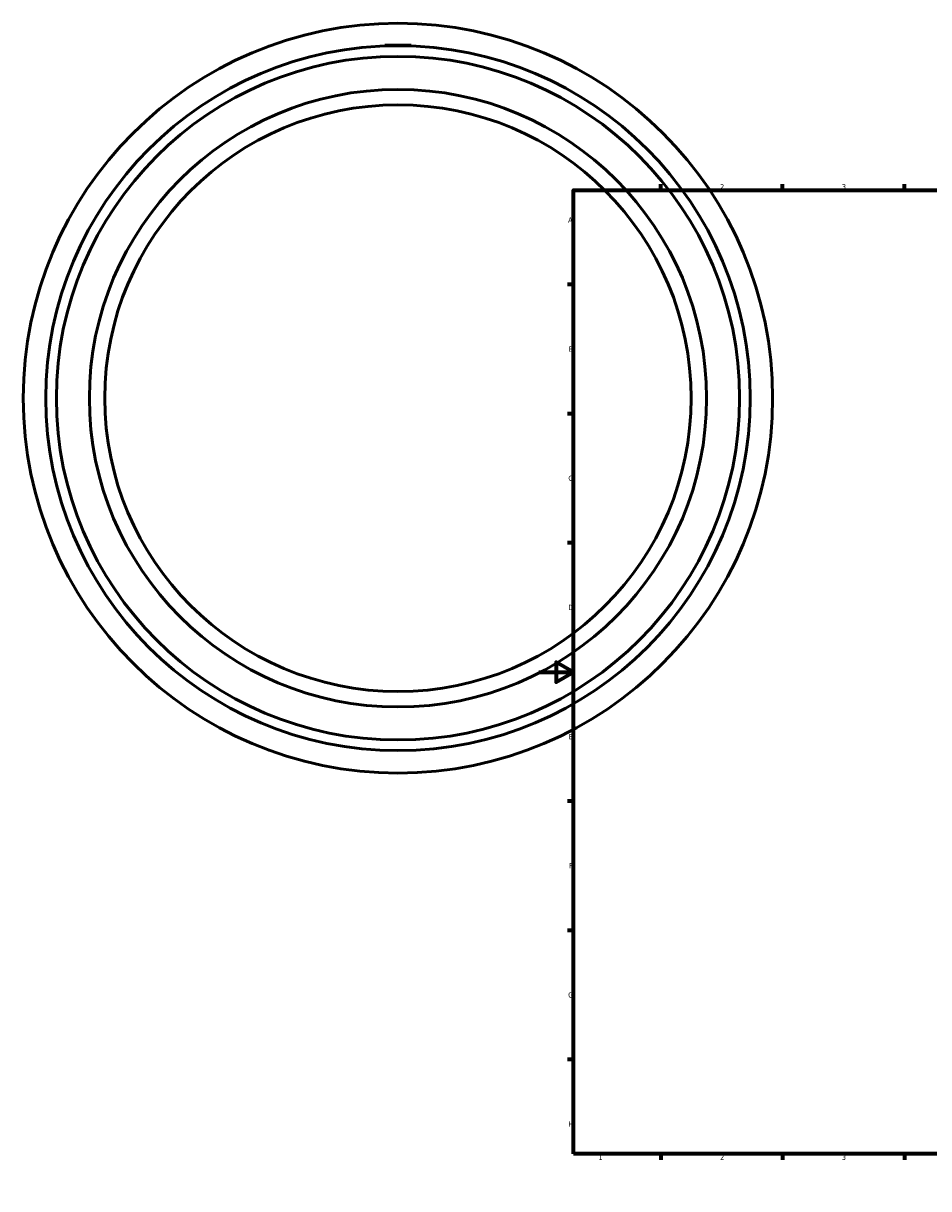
# Model space of a CAD drawing. Header units: millimetres. Extents: x -297 to 1183, y -348 to 1270.
# Tile 1 of 4: x -297 to 224, y 0 to 670. Entities that reach past the tile are written whole.
import ezdxf

# ---------------------------------------------------------------- set-up
doc = ezdxf.new("R2010")
doc.units = ezdxf.units.MM
doc.layers.add('Border (ANSI)', color=7, linetype='Continuous', lineweight=70)
doc.layers.add('Visible (ANSI)', color=7, linetype='Continuous', lineweight=50)
doc.styles.add('Note Text (ANSI)', font='tahoma.ttf')

# ---------------------------------------------------------------- blocks, each defined once
blk = doc.blocks.new('Borders Default Border')
at = {"layer": 'Border (ANSI)'}
for p, q in [((70.08, 574), (70.08, 577.45)), ((140.17, 574), (140.17, 577.45)), ((210.25, 574), (210.25, 577.45)), ((280.33, 574), (280.33, 577.45)), ((350.42, 574), (350.42, 577.45)), ((490.58, 574), (490.58, 577.45)), ((560.67, 574), (560.67, 577.45)), ((630.75, 574), (630.75, 577.45)), ((700.83, 574), (700.83, 577.45)), ((770.92, 574), (770.92, 577.45)), ((20, 519.75), (16.55, 519.75)), ((821, 519.75), (824.45, 519.75)), ((20, 445.5), (16.55, 445.5)), ((821, 445.5), (824.45, 445.5)), ((20, 371.25), (16.55, 371.25)), ((821, 371.25), (824.45, 371.25)), ((20, 222.75), (16.55, 222.75)), ((821, 222.75), (824.45, 222.75)), ((20, 148.5), (16.55, 148.5)), ((821, 148.5), (824.45, 148.5)), ((20, 74.25), (16.55, 74.25)), ((821, 74.25), (824.45, 74.25)), ((70.08, 20), (70.08, 16.55)), ((140.17, 20), (140.17, 16.55)), ((210.25, 20), (210.25, 16.55)), ((280.33, 20), (280.33, 16.55)), ((350.42, 20), (350.42, 16.55)), ((490.58, 20), (490.58, 16.55)), ((560.67, 20), (560.67, 16.55)), ((630.75, 20), (630.75, 16.55)), ((700.83, 20), (700.83, 16.55)), ((770.92, 20), (770.92, 16.55))]:
    blk.add_line(p, q, dxfattribs=at)
at = {"layer": 'Border (ANSI)', "flags": 128}
for points in [[(420.5, 594), (420.5, 574), (414.73, 584), (426.27, 584), (420.5, 574)], [(20, 20), (20, 574), (821, 574), (821, 20), (20, 20)], [(0, 297), (20, 297), (10, 302.77), (10, 291.23), (20, 297)], [(841, 297), (821, 297), (831, 302.77), (831, 291.23), (821, 297)], [(420.5, 0), (420.5, 20), (414.73, 10), (426.27, 10), (420.5, 20)]]:
    blk.add_lwpolyline(points, dxfattribs=at)
at = {"layer": 'Border (ANSI)', "color": 230, "true_color": 0xff0080, "attachment_point": 7, "style": 'Note Text (ANSI)'}
for s, insert, char_height in [('1', (34.35, 574.4), 3.05), ('2', (104.2, 574.4), 3.05), ('3', (174.26, 574.34), 3.05), ('4', (244.23, 574.4), 3.05), ('5', (314.48, 574.34), 3.05), ('6', (384.49, 574.34), 3.05), ('7', (454.6, 574.4), 3.05), ('8', (524.63, 574.33), 3.05), ('9', (594.7, 574.34), 3.05), ('10', (663.96, 574.34), 3.048), ('11', (734.04, 574.4), 3.048), ('12', (804.13, 574.4), 3.048), ('A', (16.78, 555.35), 3.05), ('A', (821.63, 555.35), 3.05), ('B', (17.15, 481.1), 3.05), ('B', (821.99, 481.1), 3.05), ('C', (16.95, 406.8), 3.05), ('C', (821.8, 406.8), 3.05), ('D', (16.96, 332.6), 3.05), ('D', (821.81, 332.6), 3.05), ('E', (17.21, 258.35), 3.05), ('E', (822.05, 258.35), 3.05), ('F', (17.29, 184.1), 3.05), ('F', (822.14, 184.1), 3.05), ('G', (16.81, 109.79), 3.05), ('G', (821.66, 109.79), 3.05), ('H', (16.97, 35.6), 3.05), ('H', (821.81, 35.6), 3.05), ('1', (34.35, 16.55), 3.05), ('2', (104.2, 16.55), 3.05), ('3', (174.26, 16.49), 3.05), ('4', (244.23, 16.55), 3.05), ('5', (314.48, 16.49), 3.05), ('6', (384.49, 16.49), 3.05), ('7', (454.6, 16.55), 3.05), ('8', (524.63, 16.48), 3.05), ('9', (594.7, 16.49), 3.05), ('10', (663.96, 16.49), 3.048), ('11', (734.04, 16.55), 3.048), ('12', (804.13, 16.55), 3.048)]:
    blk.add_mtext(s, dxfattribs=dict(at, insert=insert, char_height=char_height))

msp = doc.modelspace()

# ---------------------------------------------------------------- linework, layer by layer
at = {"layer": 'Visible (ANSI)'}
for p, q in [((-88.541, 657.427), (-88.591, 656.857)), ((-73.541, 657.427), (-88.541, 657.427)), ((-73.541, 657.427), (-73.492, 656.857))]:
    msp.add_line(p, q, dxfattribs=at)
for radius in [215.5, 202.57, 196.493, 177.5, 168.625]:
    msp.add_circle((-81.041, 454.427), radius, dxfattribs=at)

# ---------------------------------------------------------------- block references
msp.add_blockref('Borders Default Border', (0, 0))

doc.saveas('drawing.dxf')
